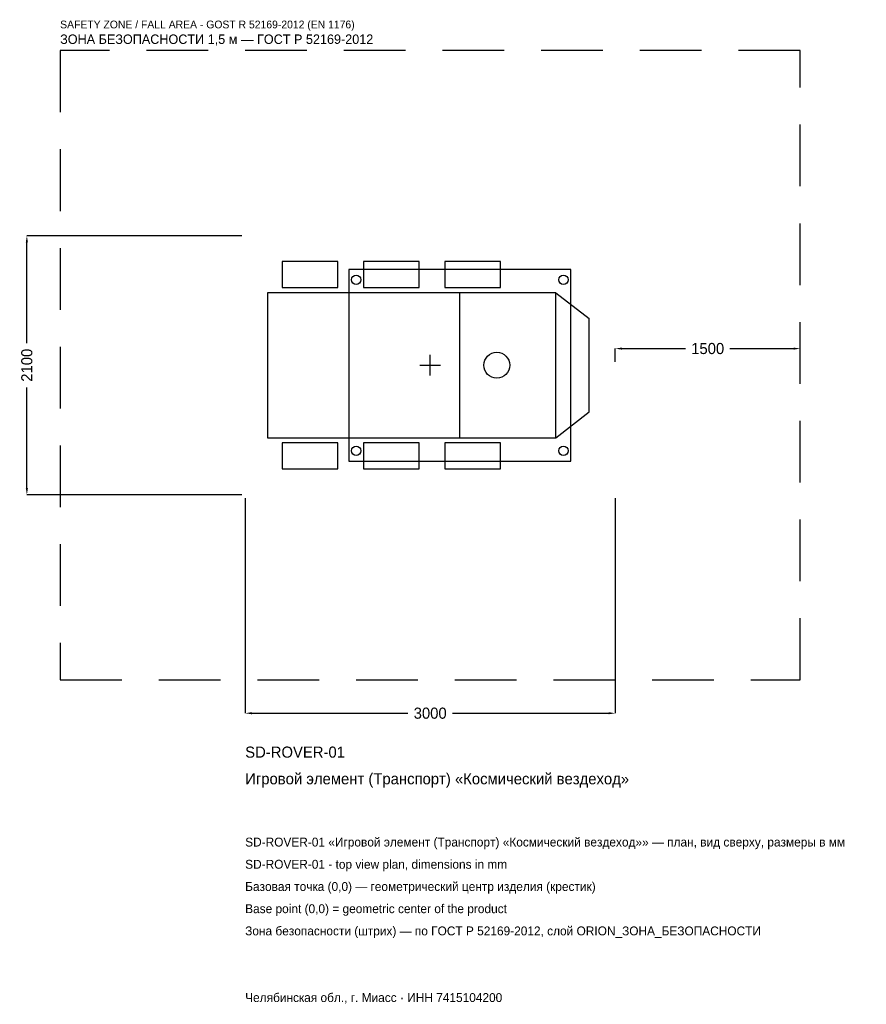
# Model space of a CAD drawing. Header units: metres. Extents: x -3328 to 3536, y -5179 to 2800.
import ezdxf

# ---------------------------------------------------------------- set-up
doc = ezdxf.new("R2010")
doc.units = ezdxf.units.M
doc.linetypes.add('DASHED', pattern=[800, 500, -300])
for name, color, linetype in [('ЗСК_ДАННЫЕ', 3, 'Continuous'), ('ЗСК_ЗОНА_БЕЗОПАСНОСТИ', 1, 'Continuous'), ('ЗСК_КОНТУР', 7, 'Continuous'), ('ЗСК_РАЗМЕРЫ', 8, 'Continuous')]:
    doc.layers.add(name, color=color, linetype=linetype)
doc.dimstyles.new('ORION', dxfattribs={"dimtxt": 90, "dimasz": 54, "dimexe": 1.25, "dimexo": 27, "dimtad": 1, "dimdec": 0, "dimcen": 2.5, "dimazin": 3, "dimtfac": 1, "dimtmove": 0, "dimatfit": 3})

# ---------------------------------------------------------------- blocks, each defined once
blk = doc.blocks.new('_CLOSEDFILLED')
at = {"color": 0, "linetype": 'BYBLOCK'}
blk.add_solid([(-1, 0.16), (0, 0), (-1, -0.16)], dxfattribs=at)
blk = doc.blocks.new('*D1')
for p, q in [((-1500, -1077), (-1500, -2820)), ((1500, -1077), (1500, -2820)), ((-1446, -2820), (-180, -2820)), ((180, -2820), (1446, -2820))]:
    blk.add_line(p, q)
at = {"layer": 'Defpoints'}
for p in [(-1500, -1050), (1500, -1050), (-1500, -2820)]:
    blk.add_point(p, dxfattribs=at)
at = {"layer": 'ЗСК_РАЗМЕРЫ', "xscale": 54, "yscale": 54, "rotation": 180}
blk.add_blockref('_CLOSEDFILLED', (-1500, -2820), dxfattribs=at)
at = {"layer": 'ЗСК_РАЗМЕРЫ', "xscale": 54, "yscale": 54}
blk.add_blockref('_CLOSEDFILLED', (1500, -2820), dxfattribs=at)
at = {"layer": 'ЗСК_РАЗМЕРЫ', "insert": (0, -2820), "char_height": 90, "attachment_point": 5}
blk.add_mtext('3000', dxfattribs=at)
blk = doc.blocks.new('*D2')
for p, q in [((-1527, 1050), (-3270, 1050)), ((-3270, 180), (-3270, 996)), ((-3270, -996), (-3270, -180)), ((-1527, -1050), (-3270, -1050))]:
    blk.add_line(p, q)
at = {"layer": 'Defpoints'}
for p in [(-1500, 1050), (-3270, -1050), (-1500, -1050)]:
    blk.add_point(p, dxfattribs=at)
at = {"layer": 'ЗСК_РАЗМЕРЫ', "xscale": 54, "yscale": 54}
for p, rotation in [((-3270, 1050), 90), ((-3270, -1050), 270)]:
    blk.add_blockref('_CLOSEDFILLED', p, dxfattribs=dict(at, rotation=rotation))
at = {"layer": 'ЗСК_РАЗМЕРЫ', "insert": (-3270, 0), "char_height": 90, "attachment_point": 5, "rotation": 90}
blk.add_mtext('2100', dxfattribs=at)
blk = doc.blocks.new('*D3')
for p, q in [((1500, 27), (1500, 135)), ((1554, 135), (2070, 135)), ((2430, 135), (2946, 135)), ((3000, 27), (3000, 135))]:
    blk.add_line(p, q)
at = {"layer": 'Defpoints'}
for p in [(1500, 135), (1500, 0), (3000, 0)]:
    blk.add_point(p, dxfattribs=at)
at = {"layer": 'ЗСК_РАЗМЕРЫ', "xscale": 54, "yscale": 54, "rotation": 180}
blk.add_blockref('_CLOSEDFILLED', (1500, 135), dxfattribs=at)
at = {"layer": 'ЗСК_РАЗМЕРЫ', "xscale": 54, "yscale": 54}
blk.add_blockref('_CLOSEDFILLED', (3000, 135), dxfattribs=at)
at = {"layer": 'ЗСК_РАЗМЕРЫ', "insert": (2250, 135), "char_height": 90, "attachment_point": 5}
blk.add_mtext('1500', dxfattribs=at)
blk = doc.blocks.new('ОРИОН SD-ROVER-01 Игровой элемент (Транспорт) Космический вездеход')
at = {"layer": 'ЗСК_ЗОНА_БЕЗОПАСНОСТИ', "linetype": 'DASHED'}
blk.add_lwpolyline([(-3000, -2550), (3000, -2550), (3000, 2550), (-3000, 2550)], close=True, dxfattribs=at)
at = {"layer": 'ЗСК_КОНТУР'}
for p, q in [((240, -588), (240, 588)), ((1020, 588), (1290, 378)), ((1290, -378), (1290, 378)), ((1020, -588), (1290, -378))]:
    blk.add_line(p, q, dxfattribs=at)
for points in [[(-1200, 630), (-750, 630), (-750, 840), (-1200, 840)], [(-540, 630), (-90, 630), (-90, 840), (-540, 840)], [(120, 630), (570, 630), (570, 840), (120, 840)], [(-660, -777), (1140, -777), (1140, 777), (-660, 777)], [(-1320, -588), (1020, -588), (1020, 588), (-1320, 588)], [(-1200, -840), (-750, -840), (-750, -630), (-1200, -630)], [(-540, -840), (-90, -840), (-90, -630), (-540, -630)], [(120, -840), (570, -840), (570, -630), (120, -630)]]:
    blk.add_lwpolyline(points, close=True, dxfattribs=at)
for centre, radius in [((-600, 693), 37.8), ((1080, 693), 37.8), ((540, 0), 105), ((-600, -693), 37.8), ((1080, -693), 37.8)]:
    blk.add_circle(centre, radius, dxfattribs=at)
at = {"layer": 'ЗСК_РАЗМЕРЫ'}
for p, q in [((0, -84), (0, 84)), ((-84, 0), (84, 0))]:
    blk.add_line(p, q, dxfattribs=at)
at = {"layer": 'ЗСК_ДАННЫЕ'}
for tag, p in [('АРТИКУЛ', (-1500, -3180)), ('НАИМЕНОВАНИЕ', (-1500, -3396))]:
    blk.add_attdef(tag, p, '', height=90, dxfattribs=at)
at = {"layer": 'ЗСК_ДАННЫЕ', "flags": 1}
for tag, p in [('ПРОИЗВОДИТЕЛЬ', (-1500, -3612)), ('ТЕЛЕФОН', (-1500, -3828)), ('САЙТ', (-1500, -4260)), ('АДРЕС', (-1500, -4476)), ('РЕКВИЗИТЫ', (-1500, -4692)), ('ГАБАРИТЫ', (-1500, -4908)), ('ЗОНА_БЕЗОПАСНОСТИ', (-1500, -5124))]:
    blk.add_attdef(tag, p, '', height=90, dxfattribs=at)
at = {"layer": 'ЗСК_ЗОНА_БЕЗОПАСНОСТИ', "color": 1}
for s, height, p in [('SAFETY ZONE / FALL AREA - GOST R 52169-2012 (EN 1176)', 63, (-3000, 2730)), ('ЗОНА БЕЗОПАСНОСТИ 1,5 м — ГОСТ Р 52169-2012', 76.5, (-3000, 2604))]:
    blk.add_text(s, height=height, dxfattribs=at).set_placement(p)
at = {"layer": 'ЗСК_РАЗМЕРЫ'}
dim = blk.add_linear_dim(base=(-3270, -1050), p1=(-1500, -1050), p2=(-1500, 1050), angle=90, dimstyle='ORION', dxfattribs=at)
dim.commit()
dim.dimension.update_dxf_attribs({"geometry": '*D2', "text_midpoint": (-3270, 0)})
for base, p1, p2, picture, middle in [((1500, 135), (1500, 0), (3000, 0), '*D3', (2250, 135)), ((-1500, -2820), (-1500, -1050), (1500, -1050), '*D1', (0, -2820))]:
    dim = blk.add_linear_dim(base=base, p1=p1, p2=p2, dimstyle='ORION', dxfattribs=at)
    dim.commit()
    dim.dimension.update_dxf_attribs({"geometry": picture, "text_midpoint": middle})

msp = doc.modelspace()

# ---------------------------------------------------------------- block references
msp.add_blockref('ОРИОН SD-ROVER-01 Игровой элемент (Транспорт) Космический вездеход', (0, 0)).add_auto_attribs({'АРТИКУЛ': 'SD-ROVER-01', 'НАИМЕНОВАНИЕ': 'Игровой элемент (Транспорт) «Космический вездеход»'})

# ---------------------------------------------------------------- texts
at = {"layer": 'ЗСК_ДАННЫЕ', "color": 3}
for s, p in [('SD-ROVER-01 «Игровой элемент (Транспорт) «Космический вездеход»» — план, вид сверху, размеры в мм', (-1500, -3900)), ('SD-ROVER-01 - top view plan, dimensions in mm', (-1500, -4080)), ('Челябинская обл., г. Миасс · ИНН 7415104200', (-1500, -5160))]:
    msp.add_text(s, height=72, dxfattribs=at).set_placement(p)
at = {"layer": 'ЗСК_ДАННЫЕ', "color": 7}
for s, p in [('Базовая точка (0,0) — геометрический центр изделия (крестик)', (-1500, -4260)), ('Base point (0,0) = geometric center of the product', (-1500, -4440))]:
    msp.add_text(s, height=72, dxfattribs=at).set_placement(p)
at = {"layer": 'ЗСК_ДАННЫЕ', "color": 1}
msp.add_text('Зона безопасности (штрих) — по ГОСТ Р 52169-2012, слой ORION_ЗОНА_БЕЗОПАСНОСТИ', height=72, dxfattribs=at).set_placement((-1500, -4620))

doc.saveas('drawing.dxf')
